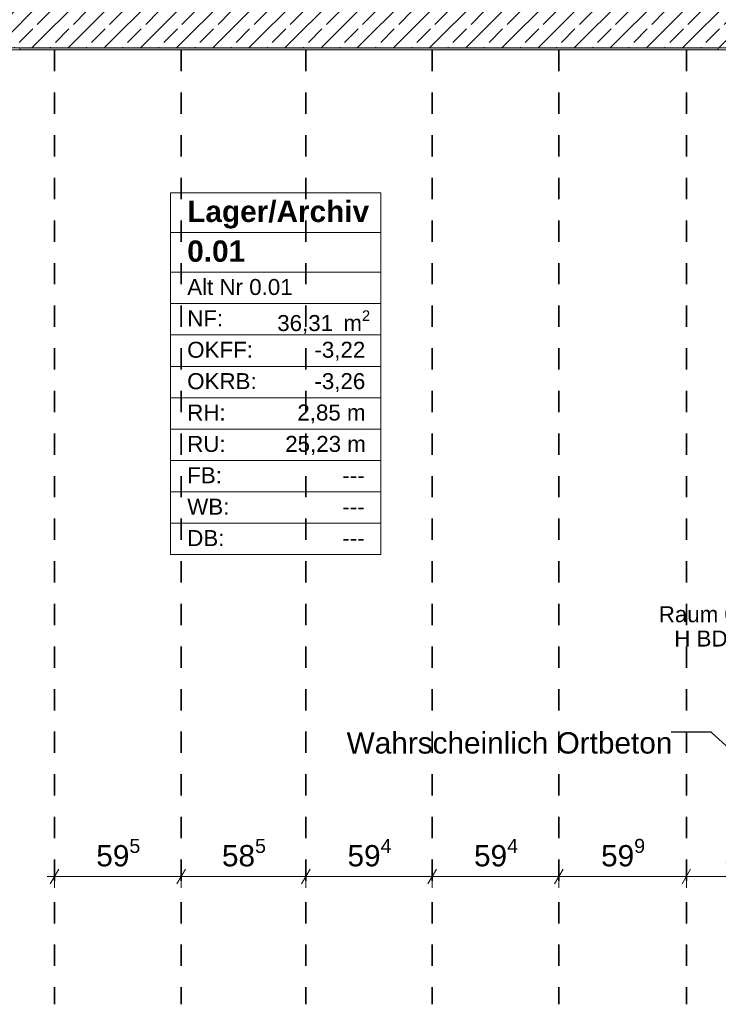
# Model space of a CAD drawing. Header units: metres. Extents: x -3.6 to 84.5, y -11 to 16.8.
# Tile 69 of 76: x 54.7 to 58, y 8.5 to 13.1. Entities that reach past the tile are written whole.
import ezdxf

# ---------------------------------------------------------------- set-up
doc = ezdxf.new("R2010")
doc.units = ezdxf.units.M
doc.header["$MEASUREMENT"] = 0
doc.linetypes.add('Achse', pattern=[0.2, 0.1, -0.05, 0, -0.05])
for name, color, linetype in [('155 - Bemaßung_ Beschriftung.Ausbau - Deckenelemente', 7, 'Continuous'), ('401 - Zone.Raum_ Raumbegrenzung_ Whg.', 7, 'Continuous'), ('608 - Struktur.Träger', 7, 'Continuous')]:
    doc.layers.add(name, color=color, linetype=linetype)
doc.styles.add('ERSTELLTER_STIL_1', font='txt')
doc.styles.add('ERSTELLTER_STIL_2', font='txt')
doc.dimstyles.new('ERSTELLTER_STIL__1', dxfattribs={"dimtxt": 0.1, "dimasz": 0.0532, "dimexe": 0.18, "dimexo": 0.0625, "dimgap": 0, "dimtad": 1, "dimtih": 1, "dimtoh": 1, "dimzin": 0, "dimdsep": 46, "dimtxsty": 'ERSTELLTER_STIL_2', "dimblk": 'ARROWHEAD_2', "dimblk1": 'ARROWHEAD_2', "dimblk2": 'ARROWHEAD_2', "dimcen": 0.09, "dimse1": 1, "dimse2": 1, "dimclrd": 7, "dimclre": 7, "dimclrt": 7, "dimazin": 0, "dimtfac": 1, "dimtdec": 4, "dimtmove": 0, "dimatfit": 3, "dimfxl": 1, "dimtolj": 1, "dimtzin": 0, "dimarcsym": 0})
doc.dimstyles.new('ERSTELLTER_STIL__7', dxfattribs={"dimtxt": 0.18, "dimasz": 0.03648, "dimexe": 0.18, "dimexo": 0.0625, "dimgap": 0, "dimtad": 0, "dimtih": 1, "dimtoh": 1, "dimdec": 4, "dimzin": 0, "dimdsep": 46, "dimcen": 0.09, "dimadec": 0, "dimazin": 0, "dimtfac": 1, "dimtdec": 4, "dimtmove": 0, "dimatfit": 3, "dimldrblk": 'ARROWHEAD_11', "dimfxl": 1, "dimtolj": 1, "dimtzin": 0, "dimarcsym": 0})
doc.dimstyles.new('ERSTELLTER_STIL__8', dxfattribs={"dimtxt": 0.18, "dimasz": 0.02736, "dimexe": 0.18, "dimexo": 0.0625, "dimgap": 0, "dimtad": 0, "dimtih": 1, "dimtoh": 1, "dimdec": 4, "dimzin": 0, "dimdsep": 46, "dimcen": 0.09, "dimadec": 0, "dimazin": 0, "dimtfac": 1, "dimtdec": 4, "dimtmove": 0, "dimatfit": 3, "dimldrblk": 'ARROWHEAD_11', "dimfxl": 1, "dimtolj": 1, "dimtzin": 0, "dimarcsym": 0})

# ---------------------------------------------------------------- blocks, each defined once
blk = doc.blocks.new('*D1')
at = {"layer": '155 - Bemaßung_ Beschriftung.Ausbau - Deckenelemente', "color": 7, "linetype": 'Continuous', "lineweight": 5}
for p, q in [((54.853, 9.0575), (54.853, 9.1625)), ((55.448, 9.0575), (55.448, 9.1625)), ((54.8188, 9.11), (54.853, 9.11)), ((54.8732, 9.145), (54.8328, 9.075)), ((54.853, 9.11), (55.448, 9.11)), ((55.4682, 9.145), (55.4278, 9.075))]:
    blk.add_line(p, q, dxfattribs=at)
at = {"layer": '155 - Bemaßung_ Beschriftung.Ausbau - Deckenelemente', "color": 7, "lineweight": 5, "insert": (55.0496, 9.1283), "char_height": 0.1, "attachment_point": 7, "style": 'ERSTELLTER_STIL_2'}
blk.add_mtext('\\A1;{\\pql;\\fArial|b0|i0|c0|p38;59\\fArial|b0|i0|c0|p38;\\A1{\\H.66x;\\S5^  ;}}', dxfattribs=at)
blk = doc.blocks.new('ARROWHEAD_2')
at = {"color": 0, "linetype": 'Continuous', "lineweight": 0}
for p, q in [((0, 0), (-1, 0)), ((-0.378, -0.655), (0.378, 0.655))]:
    blk.add_line(p, q, dxfattribs=at)
blk = doc.blocks.new('*D3')
at = {"layer": '155 - Bemaßung_ Beschriftung.Ausbau - Deckenelemente', "color": 7, "linetype": 'Continuous', "lineweight": 5}
for p, q in [((55.448, 9.0575), (55.448, 9.1625)), ((56.033, 9.0575), (56.033, 9.1625)), ((55.4682, 9.145), (55.4278, 9.075)), ((55.448, 9.11), (56.033, 9.11)), ((56.0532, 9.145), (56.0128, 9.075))]:
    blk.add_line(p, q, dxfattribs=at)
at = {"layer": '155 - Bemaßung_ Beschriftung.Ausbau - Deckenelemente', "color": 7, "lineweight": 5, "insert": (55.6396, 9.1283), "char_height": 0.1, "attachment_point": 7, "style": 'ERSTELLTER_STIL_2'}
blk.add_mtext('\\A1;{\\pql;\\fArial|b0|i0|c0|p38;58\\fArial|b0|i0|c0|p38;\\A1{\\H.66x;\\S5^  ;}}', dxfattribs=at)
blk = doc.blocks.new('*D4')
at = {"layer": '155 - Bemaßung_ Beschriftung.Ausbau - Deckenelemente', "color": 7, "linetype": 'Continuous', "lineweight": 5}
for p, q in [((56.033, 9.0575), (56.033, 9.1625)), ((56.627, 9.0575), (56.627, 9.1625)), ((56.0532, 9.145), (56.0128, 9.075)), ((56.033, 9.11), (56.627, 9.11)), ((56.6472, 9.145), (56.6068, 9.075))]:
    blk.add_line(p, q, dxfattribs=at)
at = {"layer": '155 - Bemaßung_ Beschriftung.Ausbau - Deckenelemente', "color": 7, "lineweight": 5, "insert": (56.2291, 9.1283), "char_height": 0.1, "attachment_point": 7, "style": 'ERSTELLTER_STIL_2'}
blk.add_mtext('\\A1;{\\pql;\\fArial|b0|i0|c0|p38;59\\fArial|b0|i0|c0|p38;\\A1{\\H.66x;\\S4^  ;}}', dxfattribs=at)
blk = doc.blocks.new('*D5')
at = {"layer": '155 - Bemaßung_ Beschriftung.Ausbau - Deckenelemente', "color": 7, "linetype": 'Continuous', "lineweight": 5}
for p, q in [((56.627, 9.0575), (56.627, 9.1625)), ((57.221, 9.0575), (57.221, 9.1625)), ((56.6472, 9.145), (56.6068, 9.075)), ((56.627, 9.11), (57.221, 9.11)), ((57.2412, 9.145), (57.2008, 9.075))]:
    blk.add_line(p, q, dxfattribs=at)
at = {"layer": '155 - Bemaßung_ Beschriftung.Ausbau - Deckenelemente', "color": 7, "lineweight": 5, "insert": (56.8231, 9.1283), "char_height": 0.1, "attachment_point": 7, "style": 'ERSTELLTER_STIL_2'}
blk.add_mtext('\\A1;{\\pql;\\fArial|b0|i0|c0|p38;59\\fArial|b0|i0|c0|p38;\\A1{\\H.66x;\\S4^  ;}}', dxfattribs=at)
blk = doc.blocks.new('*D6')
at = {"layer": '155 - Bemaßung_ Beschriftung.Ausbau - Deckenelemente', "color": 7, "linetype": 'Continuous', "lineweight": 5}
for p, q in [((57.221, 9.0575), (57.221, 9.1625)), ((57.82, 9.0575), (57.82, 9.1625)), ((57.2412, 9.145), (57.2008, 9.075)), ((57.221, 9.11), (57.82, 9.11)), ((57.8402, 9.145), (57.7998, 9.075))]:
    blk.add_line(p, q, dxfattribs=at)
at = {"layer": '155 - Bemaßung_ Beschriftung.Ausbau - Deckenelemente', "color": 7, "lineweight": 5, "insert": (57.4196, 9.1283), "char_height": 0.1, "attachment_point": 7, "style": 'ERSTELLTER_STIL_2'}
blk.add_mtext('\\A1;{\\pql;\\fArial|b0|i0|c0|p38;59\\fArial|b0|i0|c0|p38;\\A1{\\H.66x;\\S9^  ;}}', dxfattribs=at)
blk = doc.blocks.new('*D7')
at = {"layer": '155 - Bemaßung_ Beschriftung.Ausbau - Deckenelemente', "color": 7, "linetype": 'Continuous', "lineweight": 5}
for p, q in [((57.82, 9.0575), (57.82, 9.1625)), ((58.379, 9.0575), (58.379, 9.1625)), ((57.8402, 9.145), (57.7998, 9.075)), ((57.82, 9.11), (58.379, 9.11)), ((58.3992, 9.145), (58.3588, 9.075))]:
    blk.add_line(p, q, dxfattribs=at)
at = {"layer": '155 - Bemaßung_ Beschriftung.Ausbau - Deckenelemente', "color": 7, "lineweight": 5, "insert": (57.9986, 9.1283), "char_height": 0.1, "attachment_point": 7, "style": 'ERSTELLTER_STIL_2'}
blk.add_mtext('\\A1;{\\pql;\\fArial|b0|i0|c0|p38;55\\fArial|b0|i0|c0|p38;\\A1{\\H.66x;\\S9^  ;}}', dxfattribs=at)
blk = doc.blocks.new('ARROWHEAD_11')
at = {"color": 0, "linetype": 'Continuous', "lineweight": 0}
blk.add_line((0, 0), (-1, 0), dxfattribs=at)
at = {"color": 0, "linetype": 'Continuous', "lineweight": 0, "const_width": 0.25, "flags": 128}
blk.add_lwpolyline([(-0.125, 0, 1), (0.125, 0, 1)], format="xyb", close=True, dxfattribs=at)

msp = doc.modelspace()

# ---------------------------------------------------------------- hatches: boundary and pattern name
at = {"layer": '608 - Struktur.Träger', "linetype": 'Continuous', "lineweight": 0, "true_color": 0x000000}
h = msp.add_hatch(dxfattribs=at)
h.set_pattern_fill('Beton__Stahlbeton_0001', color=18, style=0, pattern_type=2)
h.set_pattern_definition([(45, (0, 0), (-0.08485281, 0.08485281), []), (45, (-0.04243, 0.04243), (-0.08485281, 0.08485281), [0.09, -0.03])])
h.paths.add_polyline_path([(50.78, 13), (51.09, 13), (54.37, 13), (54.69, 13), (57.97, 13), (58.29, 13), (61.57, 13), (61.88, 13), (61.88, 13.3), (61.57, 13.3), (58.29, 13.3), (57.97, 13.3), (54.69, 13.3), (54.37, 13.3), (51.09, 13.3), (50.78, 13.3)])
h = msp.add_hatch(dxfattribs=at)
h.set_pattern_fill('Gips_0001', color=18, style=0, pattern_type=2)
h.set_pattern_definition([(45, (0, 0), (-0.01767767, 0.01767767), [0, -0.025])])
h.paths.add_polyline_path([(54.69, 12.99), (57.97, 12.99), (57.97, 13), (54.69, 13)])

# ---------------------------------------------------------------- linework, layer by layer
at = {"layer": '155 - Bemaßung_ Beschriftung.Ausbau - Deckenelemente', "color": 7, "linetype": 'Achse', "lineweight": 35}
for p, q in [((54.853, 12.99), (54.853, 8.51)), ((55.448, 12.99), (55.448, 8.51)), ((56.033, 12.99), (56.033, 8.51)), ((56.627, 12.99), (56.627, 8.51)), ((57.221, 12.99), (57.221, 8.51)), ((57.82, 12.99), (57.82, 8.51))]:
    msp.add_line(p, q, dxfattribs=at)
at = {"layer": '401 - Zone.Raum_ Raumbegrenzung_ Whg.', "color": 7, "linetype": 'Continuous', "lineweight": 9}
for p, q in [((56.3862, 12.32), (55.398, 12.32)), ((55.398, 12.32), (55.398, 10.6209)), ((55.398, 12.32), (56.3862, 12.32)), ((55.398, 12.1334), (55.398, 12.32)), ((56.3862, 10.6209), (56.3862, 12.32)), ((56.3862, 12.32), (56.3862, 12.1334)), ((56.3862, 12.1334), (55.398, 12.1334)), ((55.398, 12.1334), (56.3862, 12.1334)), ((55.398, 11.9468), (55.398, 12.1334)), ((56.3862, 12.1334), (56.3862, 11.9468)), ((56.3862, 11.9468), (55.398, 11.9468)), ((55.398, 11.9468), (56.3862, 11.9468)), ((55.398, 11.7994), (55.398, 11.9468)), ((56.3862, 11.9468), (56.3862, 11.7994)), ((56.3862, 11.7994), (55.398, 11.7994)), ((55.398, 11.7994), (56.3862, 11.7994)), ((55.398, 11.6521), (55.398, 11.7994)), ((56.3862, 11.7994), (56.3862, 11.6521)), ((56.3862, 11.6521), (55.398, 11.6521)), ((55.398, 11.6521), (56.3862, 11.6521)), ((55.398, 11.5048), (55.398, 11.6521)), ((56.3862, 11.6521), (56.3862, 11.5048)), ((56.3862, 11.5048), (55.398, 11.5048)), ((55.398, 11.5048), (56.3862, 11.5048)), ((55.398, 11.3575), (55.398, 11.5048)), ((56.3862, 11.5048), (56.3862, 11.3575)), ((56.3862, 11.3575), (55.398, 11.3575)), ((55.398, 11.3575), (56.3862, 11.3575)), ((55.398, 11.2102), (55.398, 11.3575)), ((56.3862, 11.3575), (56.3862, 11.2102)), ((56.3862, 11.2102), (55.398, 11.2102)), ((55.398, 11.2102), (56.3862, 11.2102)), ((55.398, 11.0628), (55.398, 11.2102)), ((56.3862, 11.2102), (56.3862, 11.0628)), ((56.3862, 11.0628), (55.398, 11.0628)), ((55.398, 11.0628), (56.3862, 11.0628)), ((55.398, 10.9155), (55.398, 11.0628)), ((56.3862, 11.0628), (56.3862, 10.9155)), ((56.3862, 10.9155), (55.398, 10.9155)), ((55.398, 10.9155), (56.3862, 10.9155)), ((55.398, 10.7682), (55.398, 10.9155)), ((56.3862, 10.9155), (56.3862, 10.7682)), ((56.3862, 10.7682), (55.398, 10.7682)), ((55.398, 10.7682), (56.3862, 10.7682)), ((55.398, 10.6209), (55.398, 10.7682)), ((56.3862, 10.7682), (56.3862, 10.6209)), ((55.398, 10.6209), (56.3862, 10.6209)), ((56.3862, 10.6209), (55.398, 10.6209))]:
    msp.add_line(p, q, dxfattribs=at)
at = {"layer": '608 - Struktur.Träger', "color": 7, "linetype": 'Continuous', "lineweight": 13}
msp.add_line((50.78, 12.99), (61.88, 12.99), dxfattribs=at)
at = {"layer": '608 - Struktur.Träger', "color": 7, "linetype": 'Continuous', "lineweight": 5}
for p, q in [((54.69, 13), (54.69, 12.99)), ((57.97, 12.99), (54.69, 12.99)), ((57.97, 13), (57.97, 12.99))]:
    msp.add_line(p, q, dxfattribs=at)
at = {"layer": '608 - Struktur.Träger', "color": 7, "linetype": 'Continuous', "lineweight": 13, "flags": 128}
msp.add_lwpolyline([(61.88, 13), (61.57, 13), (58.29, 13), (57.97, 13), (54.69, 13), (54.37, 13), (51.09, 13), (50.78, 13)], dxfattribs=at)

# ---------------------------------------------------------------- texts
at = {"layer": '155 - Bemaßung_ Beschriftung.Ausbau - Deckenelemente', "color": 7, "linetype": 'Continuous', "lineweight": 9, "insert": (58.0019, 10.3788), "char_height": 0.075, "attachment_point": 2, "line_spacing_factor": 0.913298, "style": 'ERSTELLTER_STIL_2'}
msp.add_mtext('\\A1;{\\pqc;\\fArial|b0|i0|c0|p38;Raum 0.01-C\\P\\pqc;\\fArial|b0|i0|c0|p38;H BD\\fArial|b0|i0|c0|p38; Ø\\fArial|b0|i0|c0|p38;30}', dxfattribs=at)
at = {"layer": '155 - Bemaßung_ Beschriftung.Ausbau - Deckenelemente', "color": 1, "linetype": 'Continuous', "lineweight": 9, "insert": (56.9896, 9.7871), "char_height": 0.1, "attachment_point": 2, "style": 'ERSTELLTER_STIL_2'}
msp.add_mtext('\\A1;{\\pqc;\\fArial|b0|i0|c0|p38;Wahrscheinlich \\fArial|b0|i0|c0|p38;Ortbeton}', dxfattribs=at)
at = {"layer": '401 - Zone.Raum_ Raumbegrenzung_ Whg.', "color": 7, "lineweight": 9, "attachment_point": 1}
for s, insert, char_height, style in [('\\A1;{\\pqj;\\pt0;\\fArial|b1|i0|c0|p38;}', (56.3077, 12.3053), 0.1, 'ERSTELLTER_STIL_1'), ('\\A1;{\\pqj;\\pt0;\\fArial|b1|i0|c0|p38;Lager/Archiv}', (55.4766, 12.2824), 0.1, 'ERSTELLTER_STIL_1'), ('\\A1;{\\pqj;\\pt0;\\fArial|b1|i0|c0|p38;}', (56.3077, 12.1186), 0.1, 'ERSTELLTER_STIL_1'), ('\\A1;{\\pql;\\pt0;\\fArial|b1|i0|c0|p38;0.01}', (55.4766, 12.0958), 0.1, 'ERSTELLTER_STIL_1'), ('\\A1;{\\pqj;\\pt0;\\fArial|b0|i0|c0|p38;}', (56.3077, 11.932), 0.075, 'ERSTELLTER_STIL_2'), ('\\A1;{\\pqj;\\pt0;\\fArial|b0|i0|c0|p38;Alt Nr 0.01}', (55.4766, 11.9149), 0.075, 'ERSTELLTER_STIL_2'), ('\\A1;{\\pqj;\\pt0;\\fArial|b0|i0|c0|p38;NF: }', (55.4766, 11.7676), 0.075, 'ERSTELLTER_STIL_2'), ('\\A1;{\\pql;\\pt0,0.05;\\fArial|b0|i0|c0|p38;36,31\\fArial|b0|i0|c0|p38;\\A1{\\H.66x;\\S^  ;}\\fArial|b0|i0|c0|p38; m\\fArial|b0|i0|c0|p38;\\A1{\\H.66x;\\S2^  ;}}', (55.8991, 11.7676), 0.075, 'ERSTELLTER_STIL_2'), ('\\A1;{\\pqj;\\pt0;\\fArial|b0|i0|c0|p38;OKFF: }', (55.4766, 11.6203), 0.075, 'ERSTELLTER_STIL_2'), ('\\A1;{\\pqj;\\pt0;\\fArial|b0|i0|c0|p38;-3,22}', (56.0738, 11.6203), 0.075, 'ERSTELLTER_STIL_2'), ('\\A1;{\\pqj;\\pt0;\\fArial|b0|i0|c0|p38;OKRB: }', (55.4766, 11.4729), 0.075, 'ERSTELLTER_STIL_2'), ('\\A1;{\\pqj;\\pt0;\\fArial|b0|i0|c0|p38;-3,26}', (56.0738, 11.4729), 0.075, 'ERSTELLTER_STIL_2'), ('\\A1;{\\pqj;\\pt0;\\fArial|b0|i0|c0|p38;RH: }', (55.4766, 11.3256), 0.075, 'ERSTELLTER_STIL_2'), ('\\A1;{\\pqj;\\pt0;\\fArial|b0|i0|c0|p38;2,85 m}', (55.9936, 11.3256), 0.075, 'ERSTELLTER_STIL_2'), ('\\A1;{\\pqj;\\pt0;\\fArial|b0|i0|c0|p38;RU: }', (55.4766, 11.1783), 0.075, 'ERSTELLTER_STIL_2'), ('\\A1;{\\pqj;\\pt0;\\fArial|b0|i0|c0|p38;25,23 m}', (55.9367, 11.1783), 0.075, 'ERSTELLTER_STIL_2'), ('\\A1;{\\pqj;\\pt0;\\fArial|b0|i0|c0|p38;FB: }', (55.4766, 11.031), 0.075, 'ERSTELLTER_STIL_2'), ('\\A1;{\\pqj;\\pt0;\\fArial|b0|i0|c0|p38;---}', (56.2048, 11.031), 0.075, 'ERSTELLTER_STIL_2'), ('\\A1;{\\pqj;\\pt0;\\fArial|b0|i0|c0|p38;WB: }', (55.4766, 10.8836), 0.075, 'ERSTELLTER_STIL_2'), ('\\A1;{\\pqj;\\pt0;\\fArial|b0|i0|c0|p38;---}', (56.2048, 10.8836), 0.075, 'ERSTELLTER_STIL_2'), ('\\A1;{\\pqj;\\pt0;\\fArial|b0|i0|c0|p38;DB: }', (55.4766, 10.7363), 0.075, 'ERSTELLTER_STIL_2'), ('\\A1;{\\pqj;\\pt0;\\fArial|b0|i0|c0|p38;---}', (56.2048, 10.7363), 0.075, 'ERSTELLTER_STIL_2')]:
    msp.add_mtext(s, dxfattribs=dict(at, insert=insert, char_height=char_height, style=style))

# ---------------------------------------------------------------- dimensions: what is measured, and where the dimension line sits
at = {"layer": '155 - Bemaßung_ Beschriftung.Ausbau - Deckenelemente', "color": 7, "linetype": 'Continuous', "lineweight": 5}
for base, p1, p2, picture, middle in [((55.448, 9.1099822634), (54.853, 8.5099823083), (55.448, 8.5099823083), '*D1', (55.2608662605, 9.1799822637)), ((56.033, 9.1099822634), (55.448, 8.5099823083), (56.033, 8.5099823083), '*D3', (55.8508662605, 9.1799822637)), ((56.627, 9.11), (56.033, 8.51), (56.627, 8.51), '*D4', (56.4404, 9.18)), ((57.221, 9.11), (56.627, 8.51), (57.221, 8.51), '*D5', (57.0344, 9.18)), ((57.82, 9.11), (57.221, 8.51), (57.82, 8.51), '*D6', (57.6309, 9.18)), ((58.379, 9.11), (57.82, 8.51), (58.379, 8.51), '*D7', (58.2099, 9.18))]:
    dim = msp.add_linear_dim(base=base, p1=p1, p2=p2, dimstyle='ERSTELLTER_STIL__1', dxfattribs=at)
    dim.commit()
    dim.dimension.update_dxf_attribs({"geometry": picture, "text_midpoint": middle, "dimtype": 160})

# ---------------------------------------------------------------- leaders
at = {"layer": '155 - Bemaßung_ Beschriftung.Ausbau - Deckenelemente', "color": 7, "linetype": 'Continuous', "lineweight": 9, "annotation_type": 0, "has_hookline": 1, "hookline_direction": 1, "text_width": 0.6101}
msp.add_leader([(58.632, 10.483), (58.5449, 10.3788), (58.307, 10.3788)], dimstyle='ERSTELLTER_STIL__8', dxfattribs=at)
at = {"layer": '155 - Bemaßung_ Beschriftung.Ausbau - Deckenelemente', "color": 1, "linetype": 'Continuous', "lineweight": 9, "annotation_type": 0, "has_hookline": 1, "hookline_direction": 1, "text_width": 1.5169}
msp.add_leader([(58.1981, 9.548), (57.9362, 9.7871), (57.7481, 9.7871)], dimstyle='ERSTELLTER_STIL__7', dxfattribs=at)

doc.saveas('drawing.dxf')
